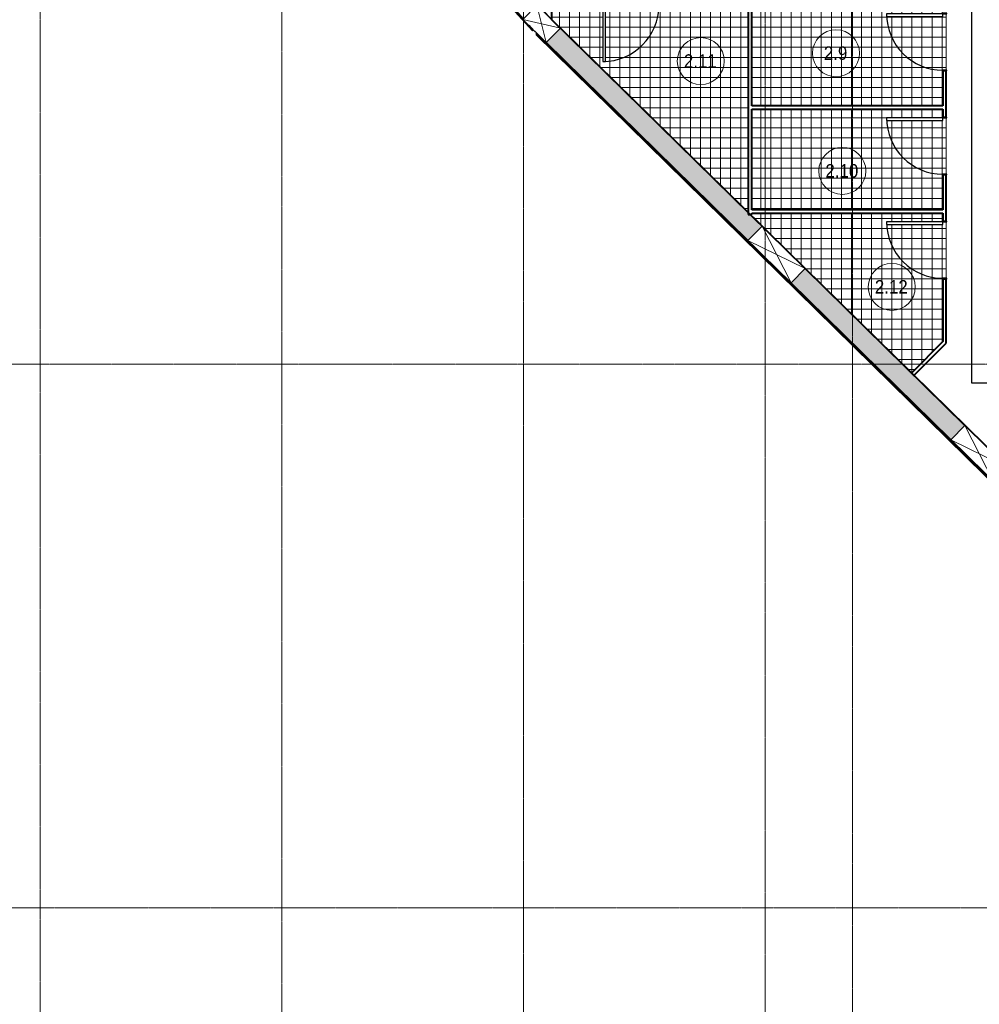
# Model space of a CAD drawing. Header units: millimetres. Extents: x -135639 to 224623, y -383017 to -59102.
# Tile 245 of 256: x 41907 to 56205, y -194257 to -179588. Entities that reach past the tile are written whole.
import ezdxf

# ---------------------------------------------------------------- set-up
doc = ezdxf.new("R2010")
doc.units = ezdxf.units.MM
doc.linetypes.add('Линия сетки', pattern=[25, 20, -2.5, 0, -2.5])
for name, color, linetype, lineweight in [('A-010-A_ROOM', 7, 'Continuous', 20), ('A-200-M_WALL', 7, 'Continuous', 18), ('A-200-M_WALL_EXT', 7, 'Continuous', 18), ('A-200-M_WALL_INT', 7, 'Continuous', 18), ('A-200-M_WALL_PAT', 7, 'Continuous', 40), ('A-314-M_WINDOW', 7, 'Continuous', 18), ('A-314-M_WINDOW_OPEN', 7, 'Continuous', 18), ('A-325-M_DOOR', 7, 'Continuous', 18), ('A-325-M_DOOR__FRAME', 7, 'Continuous', 30), ('A-325-M_DOOR_PANEL', 7, 'Continuous', 30), ('A-350-H_CEILING', 7, 'Continuous', 18), ('A-350-M_CEILING', 7, 'Continuous', 18), ('Z-030-M_GRID', 7, 'Continuous', 9), ('Z-060-M_DETAIL', 7, 'Continuous', 18), ('СС-011-ПОЖ-СИГНАЛИЗАЦИЯ', 1, 'Continuous', 30)]:
    doc.layers.add(name, color=color, linetype=linetype, lineweight=lineweight)
doc.styles.add('Arial_2', font='arial.ttf', dxfattribs={"width": 0.9, "height": 400})

# ---------------------------------------------------------------- blocks, each defined once
blk = doc.blocks.new('101_Дверь_Однопольная - _ПЧ_800х2000_ПХА_Л-4230509-B1_-7_650_')
at = {"layer": 'A-325-M_DOOR', "color": 253, "lineweight": 30, "true_color": 0xaaaaaa}
for p, q in [((-430, 25), (-431, 25)), ((-431, 25), (-431, -35)), ((-430, -35), (-430, 25)), ((431, 25), (430, 25)), ((430, 25), (430, -35)), ((431, -35), (431, 25)), ((-431, -35), (-430, -35)), ((430, -35), (431, -35))]:
    blk.add_line(p, q, dxfattribs=at)
at = {"layer": 'A-325-M_DOOR__FRAME', "color": 253, "true_color": 0xaaaaaa}
for p, q in [((-420, 25), (-430, 25)), ((-430, 25), (-430, -35)), ((-420, -15), (-420, 25)), ((430, 25), (420, 25)), ((420, 25), (420, -15)), ((430, -35), (430, 25)), ((-430, -35), (-419, -35)), ((-419, -15), (-420, -15)), ((-419, -35), (-419, -15)), ((420, -15), (419, -15)), ((419, -15), (419, -35)), ((419, -35), (430, -35))]:
    blk.add_line(p, q, dxfattribs=at)
at = {"layer": 'A-325-M_DOOR_PANEL', "color": 253, "true_color": 0xaaaaaa}
for p, q in [((420, 865), (380, 865)), ((380, 865), (380, 25)), ((420, 25), (420, 865)), ((380, 25), (420, 25))]:
    blk.add_line(p, q, dxfattribs=at)
blk.add_arc((420, 25), 840, 90, 180, dxfattribs=at)
blk = doc.blocks.new('135_SLK_GD_AR_rvt-1-B1_-7_650_')
at = {"layer": 'A-350-H_CEILING', "true_color": 0xaaaaaa}
h = blk.add_hatch(dxfattribs=at)
h.set_pattern_fill('FP_15', color=253, style=0, pattern_type=2)
h.set_pattern_definition([(0, (0, 0), (0, 150), []), (90, (0, 0), (-150, 9e-15), [])])
h.paths.add_polyline_path([(63333, 7969), (63800, 8436), (63801, 9380), (63850, 9381), (63850, 10219), (63800, 10220), (63800, 10350), (60950, 10350), (60950, 10331), (60928, 10331), (63332, 7970)])
h.paths.add_polyline_path([(62960, 10180), (62960, 10220), (63800, 10220), (63800, 10180)])
h.paths.add_polyline_path([(58730, 13450), (58770, 13449), (58770, 12610), (58730, 12610), (58730, 13449)])
h.paths.add_polyline_path([(60900, 10358), (60900, 13450), (59570, 13450), (59569, 13500), (58731, 13500), (58730, 13450), (57975, 13449), (57975, 13231), (60894, 10364)])
h.paths.add_polyline_path([(61746, 10400), (63800, 10400), (63801, 10930), (63850, 10931), (63850, 11769), (63800, 11770), (63800, 11900), (60950, 11900), (60950, 10400), (61555, 10400)])
h.paths.add_polyline_path([(62960, 11730), (62960, 11770), (63800, 11770), (63800, 11730)])
h.paths.add_polyline_path([(63800, 11950), (63801, 12480), (63850, 12481), (63850, 13319), (63800, 13320), (63800, 13450), (60950, 13449), (60950, 11950)])
h.paths.add_polyline_path([(57962, 13241), (57963, 13242), (57950, 13255), (57950, 13253), (57960, 13242)])
h.paths.add_polyline_path([(62960, 13280), (62960, 13320), (63800, 13320), (63800, 13280)])
at = {"layer": 'A-200-M_WALL_INT', "color": 253, "lineweight": 40, "true_color": 0xaaaaaa}
for p, q in [((57975, 13231), (57975, 14750)), ((60900, 13450), (60900, 10331)), ((60950, 11950), (60950, 13450)), ((78043, -6477), (57975, 13231)), ((58100, 13106), (61104, 10155)), ((63800, 12469), (63800, 11950)), ((63850, 11781), (63850, 12469)), ((63800, 11950), (60950, 11950)), ((60950, 10400), (60950, 11900)), ((60950, 11900), (63800, 11900)), ((63800, 11900), (63800, 11781)), ((63800, 10919), (63800, 10400)), ((63850, 10231), (63850, 10919)), ((60900, 10331), (60950, 10331)), ((63800, 10400), (60950, 10400)), ((60950, 10331), (60950, 10350)), ((60950, 10350), (63800, 10350)), ((63800, 10350), (63800, 10231)), ((61746, 9525), (64126, 7188)), ((63800, 9369), (63800, 8436)), ((63850, 8415), (63850, 9369)), ((63800, 8436), (63332, 7968)), ((63367, 7932), (63800, 8365)), ((63800, 8365), (63850, 8415)), ((63332, 7968), (63367, 7932))]:
    blk.add_line(p, q, dxfattribs=at)
at = {"layer": 'A-350-M_CEILING', "color": 253, "true_color": 0xaaaaaa}
for p, q in [((63850, 12481), (63850, 13319)), ((63850, 10931), (63850, 11769)), ((63850, 9381), (63850, 10219))]:
    blk.add_line(p, q, dxfattribs=at)
at = {"layer": 'A-325-M_DOOR', "color": 253, "lineweight": 18, "true_color": 0xaaaaaa}
for p, rotation in [((59150, 13475), 180), ((63825, 12900), 89.99999999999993), ((63825, 11350), 89.99999999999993), ((63825, 9800), 89.99999999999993)]:
    blk.add_blockref('101_Дверь_Однопольная - _ПЧ_800х2000_ПХА_Л-4230509-B1_-7_650_', p, dxfattribs=dict(at, rotation=rotation))
blk = doc.blocks.new('231_Отверстие прямоуг _Окно_Стена_-Без выреза - Отв_КР для раскоса-1914596-B1_-7_650_')
at = {"layer": 'A-314-M_WINDOW_OPEN', "color": 253, "true_color": 0xaaaaaa}
for p, q in [((-120, 151), (370, 151)), ((370, 151), (-120, 151)), ((149, -151), (-120, -151)), ((-120, -151), (149, -151))]:
    blk.add_line(p, q, dxfattribs=at)
at = {"layer": 'A-314-M_WINDOW_OPEN', "color": 253, "lineweight": 9, "true_color": 0xaaaaaa}
for p, q in [((320, 151), (-120, 151)), ((370, 151), (320, 151)), ((-120, -151), (-70, -151)), ((-70, -151), (149, -151))]:
    blk.add_line(p, q, dxfattribs=at)
at = {"layer": 'Z-060-M_DETAIL', "color": 253, "true_color": 0xaaaaaa}
for p, q in [((-120, 150), (-120, -150)), ((370, 150), (-120, 150)), ((-120, 150), (141, -10)), ((370, 150), (363, 146)), ((370, 150), (370, 146)), ((140, 9), (-120, -150)), ((-120, -150), (149, -150))]:
    blk.add_line(p, q, dxfattribs=at)
blk = doc.blocks.new('231_Отверстие прямоуг _Окно_Стена_-Без выреза - Отв_КР для раскоса-1945361-B1_-7_650_')
at = {"layer": 'A-314-M_WINDOW_OPEN', "color": 253, "true_color": 0xaaaaaa}
for p, q in [((-120, 151), (370, 151)), ((370, 151), (118, 151)), ((370, -151), (-120, -151)), ((-120, -151), (370, -151))]:
    blk.add_line(p, q, dxfattribs=at)
at = {"layer": 'A-314-M_WINDOW_OPEN', "color": 253, "lineweight": 9, "true_color": 0xaaaaaa}
for p, q in [((-116, 151), (-120, 151)), ((320, 151), (118, 151)), ((370, 151), (320, 151)), ((-120, -151), (-70, -151)), ((-70, -151), (370, -151))]:
    blk.add_line(p, q, dxfattribs=at)
at = {"layer": 'Z-060-M_DETAIL', "color": 253, "true_color": 0xaaaaaa}
for p, q in [((-120, 150), (-120, -150)), ((370, 150), (-120, 150)), ((370, 150), (-120, -150)), ((-120, 150), (370, -150)), ((370, 150), (370, -150)), ((-120, -150), (370, -150))]:
    blk.add_line(p, q, dxfattribs=at)
blk = doc.blocks.new('231_Отверстие прямоуг _Окно_Стена_-Без выреза - Отв_КР для раскоса-1945083-B1_-7_650_')
at = {"layer": 'A-314-M_WINDOW_OPEN', "color": 253, "true_color": 0xaaaaaa}
for p, q in [((-325, 151), (575, 151)), ((575, 151), (-325, 151)), ((575, -151), (-325, -151)), ((-325, -151), (575, -151))]:
    blk.add_line(p, q, dxfattribs=at)
at = {"layer": 'A-314-M_WINDOW_OPEN', "color": 253, "lineweight": 9, "true_color": 0xaaaaaa}
for p, q in [((395, 151), (-325, 151)), ((575, 151), (395, 151)), ((-325, -151), (-145, -151)), ((-145, -151), (575, -151))]:
    blk.add_line(p, q, dxfattribs=at)
at = {"layer": 'Z-060-M_DETAIL', "color": 253, "true_color": 0xaaaaaa}
for p, q in [((-325, 150), (-325, -150)), ((575, 150), (-325, 150)), ((575, 150), (-325, -150)), ((-325, 150), (575, -150)), ((575, 150), (575, -150)), ((-325, -150), (575, -150))]:
    blk.add_line(p, q, dxfattribs=at)
blk = doc.blocks.new('231_Отверстие прямоуг _Окно_Стена_-Без выреза - Отв_КР для раскоса-1938256-B1_-7_650_')
at = {"layer": 'A-314-M_WINDOW_OPEN', "color": 253, "true_color": 0xaaaaaa}
for p, q in [((-325, 151), (575, 151)), ((575, 151), (-325, 151)), ((575, -151), (-325, -151)), ((-325, -151), (575, -151))]:
    blk.add_line(p, q, dxfattribs=at)
at = {"layer": 'A-314-M_WINDOW_OPEN', "color": 253, "lineweight": 9, "true_color": 0xaaaaaa}
for p, q in [((395, 151), (-325, 151)), ((575, 151), (395, 151)), ((-325, -151), (-145, -151)), ((-145, -151), (575, -151))]:
    blk.add_line(p, q, dxfattribs=at)
at = {"layer": 'Z-060-M_DETAIL', "color": 253, "true_color": 0xaaaaaa}
for p, q in [((-325, 150), (-325, -150)), ((575, 150), (-325, 150)), ((575, 150), (-325, -150)), ((-325, 150), (575, -150)), ((575, 150), (575, -150)), ((-325, -150), (575, -150))]:
    blk.add_line(p, q, dxfattribs=at)
blk = doc.blocks.new('135_SLK_GD_KR_rvt-1-B1_-7_650_')
at = {"layer": 'A-200-M_WALL_PAT', "lineweight": 9, "true_color": 0xaaaaaa}
h = blk.add_hatch(dxfattribs=at)
h.set_pattern_fill('FP_20', color=253, style=0, pattern_type=2)
h.set_pattern_definition([(45, (0, 0), (-314.309, 314.309), []), (45, (314.3, 0), (-314.309, 314.309), [555.625, -111.125, 3.353, -107.772])])
h.paths.add_polyline_path([(87682, -16366), (87870, -16130), (86290, -14579), (86080, -14793), (87126, -15820)])
h.paths.add_polyline_path([(85116, -13847), (85327, -13633), (83293, -11636), (83083, -11850), (84514, -13255)])
h.paths.add_polyline_path([(82013, -10799), (82223, -10585), (80215, -8612), (80004, -8826), (81363, -10161)])
h.paths.add_polyline_path([(79041, -7880), (79251, -7666), (77065, -5519), (76854, -5733), (78865, -7708)])
h.paths.add_polyline_path([(75891, -4787), (76101, -4573), (73280, -1802), (73069, -2016), (73280, -2222)])
h.paths.add_polyline_path([(72106, -1070), (72316, -856), (69491, 1919), (69281, 1705), (71333, -311)])
h.paths.add_polyline_path([(68318, 2651), (68528, 2865), (66694, 4665), (66484, 4451), (67814, 3145)])
h.paths.add_polyline_path([(65521, 5397), (65731, 5611), (64768, 6557), (64557, 6343), (65104, 5806)])
h.paths.add_polyline_path([(63915, 6974), (64126, 7188), (61746, 9525), (61536, 9311), (63801, 7086)])
h.paths.add_polyline_path([(60894, 9941), (61104, 10155), (58100, 13106), (57889, 12892), (59684, 11129)])
at = {"layer": 'A-200-M_WALL', "color": 253, "lineweight": 40, "true_color": 0xaaaaaa}
for p, q in [((57628, 13149), (57693, 13077)), ((57676, 13102), (57696, 13079)), ((57742, 13023), (87891, -16586)), ((57745, 13025), (87894, -16583)), ((57747, 13028), (87896, -16580))]:
    blk.add_line(p, q, dxfattribs=at)
at = {"layer": 'A-200-M_WALL_EXT', "color": 253, "lineweight": 40, "true_color": 0xaaaaaa}
for p, q in [((15248, 60037), (57685, 13070)), ((57685, 13070), (57697, 13081)), ((61104, 10155), (58100, 13106)), ((57749, 13030), (57735, 13015)), ((57735, 13015), (87885, -16594)), ((60894, 9941), (57889, 12892)), ((57889, 12892), (60894, 9941)), ((64126, 7188), (61746, 9525)), ((87897, -16578), (61536, 9311)), ((61536, 9311), (63915, 6974))]:
    blk.add_line(p, q, dxfattribs=at)
at = {"layer": 'A-314-M_WINDOW', "color": 253, "lineweight": 18, "true_color": 0xaaaaaa}
for name, p, rotation in [('231_Отверстие прямоуг _Окно_Стена_-Без выреза - Отв_КР для раскоса-1914596-B1_-7_650_', (57563, 13459), 312.1000000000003), ('231_Отверстие прямоуг _Окно_Стена_-Без выреза - Отв_КР для раскоса-1945361-B1_-7_650_', (57731, 13258), 315.5189603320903), ('231_Отверстие прямоуг _Окно_Стена_-Без выреза - Отв_КР для раскоса-1945083-B1_-7_650_', (61231, 9821), 315.5189603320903), ('231_Отверстие прямоуг _Окно_Стена_-Без выреза - Отв_КР для раскоса-1938256-B1_-7_650_', (64252, 6853), 315.5189603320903)]:
    blk.add_blockref(name, p, dxfattribs=dict(at, rotation=rotation))
blk = doc.blocks.new('050_Марка_Помещение - Номер-620969-B1_-7_650_')
at = {"layer": 'A-010-A_ROOM', "color": 253, "true_color": 0xaaaaaa}
blk.add_circle((0, 0), 3.5, dxfattribs=at)
blk = doc.blocks.new('-1 эт')
at = {"layer": 'Z-030-M_GRID', "color": 253, "linetype": 'Линия сетки', "true_color": 0xaaaaaa}
for p, q in [((50350, -19698), (50350, 89253)), ((53950, -19697.8), (53950, 89253.2)), ((57550, -19697.6), (57550, 89253.4)), ((61150, -19697.4), (61150, 89253.6)), ((62450, -19692), (62450, 89254.1)), ((155950.9, 8100), (-3678.8, 8100)), ((155950, 0), (-3679.8, 0))]:
    blk.add_line(p, q, dxfattribs=at)
at = {"lineweight": 5}
for name in ['135_SLK_GD_KR_rvt-1-B1_-7_650_', '135_SLK_GD_AR_rvt-1-B1_-7_650_']:
    blk.add_blockref(name, (0, 0), dxfattribs=at)
at = {"layer": 'A-010-A_ROOM', "color": 253, "true_color": 0xaaaaaa, "xscale": 99.99999999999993, "yscale": 99.99999999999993, "zscale": 99.99999999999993}
for p in [(62206.4, 12733), (60192.4, 12616), (62301, 10979.1), (63037.5, 9250.9)]:
    blk.add_blockref('050_Марка_Помещение - Номер-620969-B1_-7_650_', p, dxfattribs=at)
at = {"layer": 'A-010-A_ROOM', "color": 253, "lineweight": 9, "true_color": 0xaaaaaa, "char_height": 200, "attachment_point": 1, "style": 'Arial_2'}
for s, insert, width in [('2.9', (62025.7, 12834.7), 432.911), ('2.11', (59940.6, 12717.7), 606.076), ('2.10', (62049.2, 11080.8), 606.076), ('2.12', (62785.7, 9352.6), 606.076)]:
    blk.add_mtext(s, dxfattribs=dict(at, insert=insert, width=width))

msp = doc.modelspace()

# ---------------------------------------------------------------- linework, layer by layer
at = {"layer": 'СС-011-ПОЖ-СИГНАЛИЗАЦИЯ', "lineweight": 30}
msp.add_lwpolyline([(68107, -186142), (64470, -186142), (64470, -185002), (56095, -185002), (56095, -178694), (53545, -178694), (53545, -174526), (51132, -174526), (51132, -173024), (57159, -173024), (57159, -175516), (61696, -175516), (61696, -178690), (64631, -178690), (64631, -174271), (65073, -174277), (65073, -167431), (65802, -167431), (65802, -160863)], dxfattribs=at)

# ---------------------------------------------------------------- block references
msp.add_blockref('-1 эт', (-8137, -192821))

doc.saveas('drawing.dxf')
